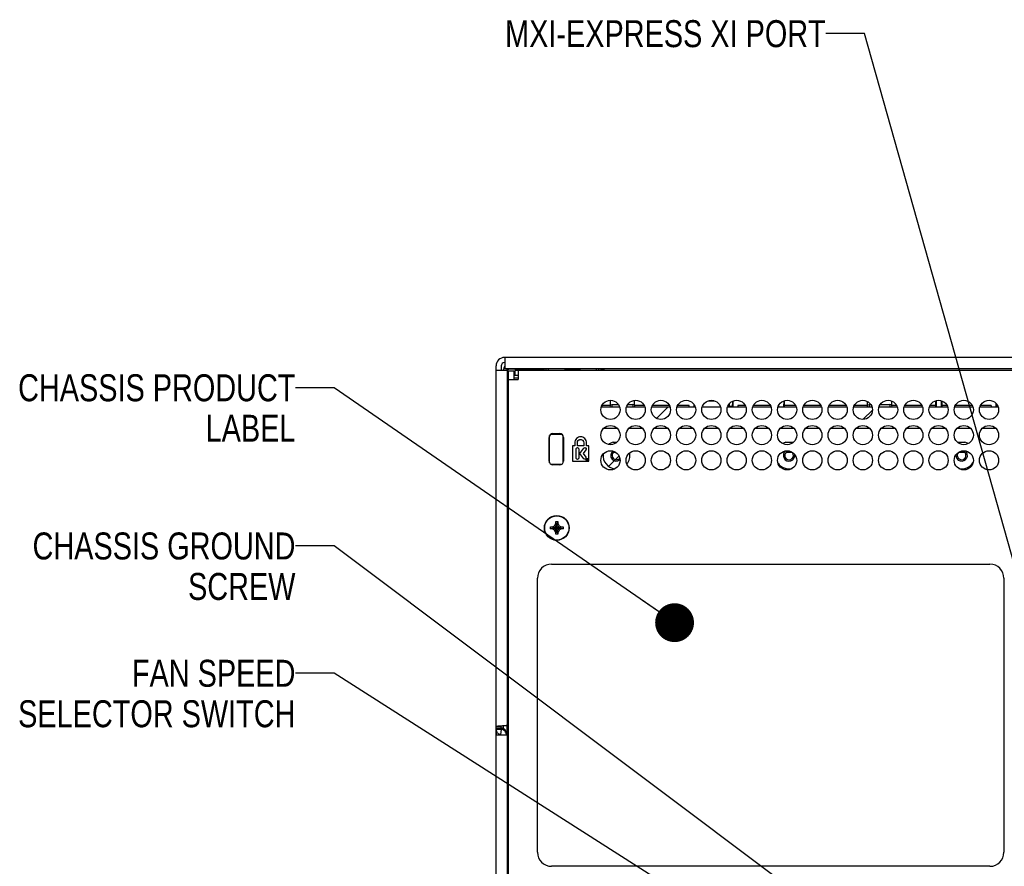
# Model space of a CAD drawing. Header units: inches. Extents: x 0 to 34, y 0 to 22.
# Tile 43 of 54: x 22.1 to 26.6, y 13.8 to 17.8. Entities that reach past the tile are written whole.
import ezdxf

# ---------------------------------------------------------------- set-up
doc = ezdxf.new("R2010")
doc.units = ezdxf.units.IN
doc.header["$LTSCALE"] = 1.87
doc.header["$MEASUREMENT"] = 0
doc.layers.get('0').update_dxf_attribs({"linetype": 'CONTINUOUS'})
for name, color, linetype in [('02___PRT_ALL_AXES', 7, 'CONTINUOUS'), ('0_COMPONENTS', 7, 'CONTINUOUS'), ('DATUMCURVES', 7, 'CONTINUOUS'), ('DETAIL', 7, 'CONTINUOUS')]:
    doc.layers.add(name, color=color, linetype=linetype)
doc.styles.get("Standard").update_dxf_attribs({"font": 'txt', "width": 0.8})
doc.dimstyles.get("Standard").update_dxf_attribs({"dimtxt": 0.125, "dimasz": 0.18, "dimexe": 0.18, "dimexo": 0.0625, "dimgap": 0.09, "dimtad": 0, "dimtih": 1, "dimtoh": 1, "dimdec": 3, "dimzin": 4, "dimdsep": 46, "dimtxsty": 'STANDARD', "dimblk": '_FILLED', "dimblk1": '_FILLED', "dimblk2": '_FILLED', "dimcen": 0.09, "dimadec": 0, "dimazin": 0, "dimtol": 1, "dimtp": 0.01, "dimtm": 0.01, "dimtfac": 1, "dimtdec": 3, "dimtofl": 0, "dimtmove": 0, "dimatfit": 3, "dimldrblk": '_FILLED', "dimfxl": 1, "dimtolj": 1, "dimtzin": 4, "dimarcsym": 0})

# ---------------------------------------------------------------- blocks, each defined once
blk = doc.blocks.new('_FILLED')
at = {"color": 0, "linetype": 'BYBLOCK'}
blk.add_solid([(0, 0), (-1, 0.174), (-1, -0.174)], dxfattribs=at)

msp = doc.modelspace()

# ---------------------------------------------------------------- linework, layer by layer
at = {"color": 3, "linetype": 'CONTINUOUS'}
for p, q in [((24.28624, 12.75482), (24.28624, 16.15932)), ((24.32624, 16.19932), (24.32624, 16.14632)), ((29.30624, 16.19932), (24.32624, 16.19932)), ((24.28624, 16.13932), (24.33924, 16.13932)), ((29.30624, 16.14632), (24.32624, 16.14632)), ((24.33924, 14.49382), (24.33924, 16.13932)), ((24.36824, 16.13532), (24.36824, 16.09632)), ((24.37324, 16.11632), (24.38824, 16.11632)), ((24.30674, 14.4906), (24.2963, 14.48981)), ((24.31023, 14.49084), (24.30674, 14.4906)), ((24.31274, 14.49101), (24.31023, 14.49084)), ((24.31544, 14.49119), (24.31274, 14.49101)), ((24.31874, 14.49142), (24.31544, 14.49119)), ((24.28624, 14.44982), (24.33924, 14.44982)), ((24.30918, 14.45121), (24.30806, 14.45165)), ((24.33924, 12.77532), (24.33924, 14.44982))]:
    msp.add_line(p, q, dxfattribs=at)
at = {"color": 7, "linetype": 'CONTINUOUS'}
for p, q in [((24.31024, 16.15932), (24.31024, 16.13932)), ((24.33624, 16.13932), (24.33624, 16.14104)), ((24.34424, 12.77682), (24.34424, 16.13532)), ((24.36824, 16.13532), (24.34424, 16.13532)), ((24.50341, 16.14471), (24.34757, 16.14471)), ((24.37324, 16.14032), (24.37324, 16.11632)), ((24.37324, 16.14032), (29.25924, 16.14032)), ((24.38824, 16.14032), (24.38824, 16.09632)), ((24.50724, 16.14632), (24.50724, 16.14032)), ((24.51773, 16.14032), (24.51773, 16.14632)), ((24.52974, 16.14032), (24.52974, 16.14704)), ((24.53086, 16.14032), (24.52987, 16.14632)), ((24.75112, 16.14632), (24.75012, 16.14032)), ((24.75124, 16.14032), (24.75124, 16.14704)), ((24.76169, 16.14632), (24.76169, 16.14032)), ((24.77374, 16.14032), (24.77374, 16.14632)), ((24.78624, 16.14471), (24.77705, 16.14471)), ((24.78624, 16.14488), (24.78624, 16.14032)), ((24.33926, 16.07405), (24.34424, 16.07405)), ((24.33995, 16.10475), (24.34424, 16.10475)), ((24.33995, 16.07475), (24.34424, 16.07475)), ((24.34424, 16.09632), (24.38824, 16.09632)), ((24.36824, 16.10475), (24.38824, 16.10475)), ((24.34424, 16.04354), (24.33924, 16.04354)), ((24.33924, 16.02199), (24.34424, 16.02199)), ((24.33926, 16.04655), (24.34424, 16.04655)), ((24.34424, 16.01854), (24.33924, 16.01854)), ((24.33924, 16.00842), (24.34424, 16.00865)), ((24.33924, 15.9841), (24.34424, 15.98418)), ((24.34083, 16.01172), (24.34083, 16.01672)), ((24.34424, 16.01172), (24.34083, 16.01172)), ((24.81499, 15.97563), (24.77623, 15.97563)), ((24.77628, 15.97449), (24.77643, 15.97082)), ((24.81499, 15.97563), (24.814, 15.97082)), ((24.81499, 15.97942), (24.82309, 15.98103)), ((24.81499, 15.97563), (24.81499, 15.97942)), ((24.81587, 15.97942), (24.81587, 15.99989)), ((24.82275, 15.99747), (24.82281, 15.99989)), ((24.82309, 15.98103), (24.82309, 15.97082)), ((24.82309, 15.98103), (24.85243, 15.98103)), ((24.89705, 15.98103), (24.9194, 15.98103)), ((24.9194, 15.98103), (24.9194, 15.97082)), ((24.92749, 15.97942), (24.9194, 15.98103)), ((24.92073, 15.99815), (24.92074, 15.99747)), ((24.92662, 15.99989), (24.92662, 15.97942)), ((24.92749, 15.97942), (24.92749, 15.97563)), ((24.92749, 15.97563), (24.92849, 15.97082)), ((24.97255, 15.97563), (24.92749, 15.97563)), ((25.08955, 15.97563), (25.01094, 15.97563)), ((25.18081, 15.97563), (25.12794, 15.97563)), ((25.18081, 15.97082), (25.18081, 15.97563)), ((25.20454, 15.97082), (25.20454, 15.97911)), ((25.20599, 15.97082), (25.20562, 15.97721)), ((25.27098, 15.99787), (25.29751, 15.99787)), ((25.27337, 15.99875), (25.29512, 15.99875)), ((25.3815, 15.97082), (25.38207, 15.98154)), ((25.38207, 15.99572), (25.38207, 15.98154)), ((25.38295, 15.99604), (25.38295, 15.97082)), ((25.40668, 15.97563), (25.40668, 15.97082)), ((25.44055, 15.97563), (25.40668, 15.97563)), ((25.55755, 15.97563), (25.47894, 15.97563)), ((25.59584, 15.97546), (25.59592, 15.97082)), ((25.61953, 15.99698), (25.61907, 15.97082)), ((25.62176, 15.99779), (25.62176, 15.97563)), ((25.62176, 15.97563), (25.62195, 15.97082)), ((25.67455, 15.97563), (25.62176, 15.97563)), ((25.79155, 15.97563), (25.71294, 15.97563)), ((25.90855, 15.97563), (25.82994, 15.97563)), ((26.00699, 15.97563), (25.94694, 15.97563)), ((26.00699, 15.97563), (26.006, 15.97082)), ((26.00699, 15.97942), (26.01509, 15.98103)), ((26.00699, 15.97563), (26.00699, 15.97942)), ((26.00787, 15.97942), (26.00787, 15.99483)), ((26.01509, 15.98103), (26.01509, 15.97082)), ((26.01509, 15.98103), (26.02243, 15.98103)), ((26.06705, 15.98103), (26.1114, 15.98103)), ((26.1114, 15.98103), (26.1114, 15.97082)), ((26.11949, 15.97942), (26.1114, 15.98103)), ((26.1127, 15.99926), (26.11274, 15.99747)), ((26.11862, 15.99711), (26.11862, 15.97942)), ((26.11949, 15.97942), (26.11949, 15.97563)), ((26.11949, 15.97563), (26.12049, 15.97082)), ((26.14255, 15.97563), (26.11949, 15.97563)), ((26.25955, 15.97563), (26.18094, 15.97563)), ((26.32323, 15.97563), (26.29794, 15.97563)), ((26.32323, 15.97563), (26.32304, 15.97082)), ((26.32323, 15.9976), (26.32323, 15.97563)), ((26.32543, 15.9984), (26.32592, 15.97082)), ((26.34955, 15.99822), (26.34907, 15.97082)), ((26.35176, 15.99742), (26.35176, 15.97563)), ((26.35176, 15.97563), (26.35195, 15.97082)), ((26.37655, 15.97563), (26.35176, 15.97563)), ((26.49355, 15.97563), (26.41494, 15.97563)), ((26.58081, 15.97563), (26.53194, 15.97563)), ((26.58081, 15.97563), (26.58081, 15.97082)), ((26.60454, 15.97082), (26.60454, 15.98533)), ((26.60542, 15.98453), (26.60542, 15.98154)), ((26.60599, 15.97082), (26.60542, 15.98154)), ((24.344, 15.96611), (24.33924, 15.96611)), ((25.20588, 15.97276), (25.20821, 15.97276)), ((25.36667, 15.97257), (25.3652, 15.97082)), ((25.3678, 15.97276), (25.38161, 15.97276)), ((25.3683, 15.97026), (25.3683, 15.97259)), ((26.60588, 15.97276), (26.61221, 15.97276)), ((24.33924, 15.85411), (24.344, 15.85411)), ((24.53444, 15.71002), (24.53444, 15.83711)), ((24.54107, 15.84374), (24.58942, 15.84374)), ((24.59605, 15.83711), (24.59605, 15.71002)), ((24.33924, 15.83413), (24.34424, 15.83404)), ((24.33924, 15.81181), (24.34424, 15.81158)), ((24.33924, 15.77741), (24.34133, 15.77745)), ((24.34374, 15.77986), (24.34133, 15.77745)), ((24.34133, 15.65257), (24.34133, 15.77745)), ((24.84092, 15.75857), (24.82946, 15.75857)), ((24.83274, 15.76118), (24.83274, 15.75857)), ((25.65902, 15.75857), (25.62946, 15.75857)), ((25.63924, 15.76425), (25.63924, 15.75857)), ((26.45902, 15.75857), (26.42957, 15.75857)), ((26.44574, 15.76494), (26.44574, 15.75857)), ((24.58942, 15.70339), (24.54107, 15.70339)), ((24.34424, 15.65257), (24.33924, 15.65257)), ((24.34424, 15.49706), (24.33924, 15.49706)), ((24.55748, 15.41933), (24.56324, 15.42932)), ((24.56324, 15.37982), (24.57224, 15.43832)), ((24.56324, 15.42932), (24.56324, 15.43832)), ((24.57224, 15.37982), (24.56324, 15.43832)), ((24.56324, 15.43832), (24.57224, 15.43832)), ((24.56324, 15.38882), (24.57224, 15.42932)), ((24.57224, 15.38882), (24.56324, 15.42932)), ((24.57224, 15.43832), (24.57224, 15.42932)), ((24.57224, 15.42932), (24.57801, 15.41933)), ((24.53849, 15.40457), (24.53849, 15.41357)), ((24.53849, 15.41357), (24.59699, 15.40457)), ((24.53849, 15.41357), (24.54749, 15.41357)), ((24.53849, 15.40457), (24.59699, 15.41357)), ((24.54749, 15.40457), (24.53849, 15.40457)), ((24.54749, 15.41357), (24.55748, 15.41933)), ((24.54749, 15.41357), (24.58799, 15.40457)), ((24.54749, 15.40457), (24.58799, 15.41357)), ((24.55748, 15.3988), (24.54749, 15.40457)), ((24.55748, 15.3988), (24.57801, 15.41933)), ((24.55748, 15.41933), (24.57801, 15.3988)), ((24.56324, 15.38882), (24.55748, 15.3988)), ((24.56324, 15.37982), (24.56324, 15.38882)), ((24.57801, 15.3988), (24.57224, 15.38882)), ((24.57224, 15.38882), (24.57224, 15.37982)), ((24.57801, 15.41933), (24.58799, 15.41357)), ((24.58799, 15.40457), (24.57801, 15.3988)), ((24.58799, 15.41357), (24.59699, 15.41357)), ((24.59699, 15.40457), (24.58799, 15.40457)), ((24.59699, 15.41357), (24.59699, 15.40457)), ((24.57224, 15.37982), (24.56324, 15.37982)), ((24.34424, 15.31657), (24.33924, 15.31657)), ((24.34424, 15.16106), (24.33924, 15.16106)), ((24.34424, 14.99157), (24.33924, 14.99157)), ((24.34424, 14.83606), (24.33924, 14.83606)), ((24.34133, 14.73127), (24.34133, 14.83606)), ((24.34133, 14.73127), (24.33924, 14.73131)), ((24.34374, 14.72886), (24.34133, 14.73127)), ((24.33924, 14.52342), (24.34424, 14.52365)), ((24.28624, 14.4882), (24.31024, 14.4882)), ((24.28624, 14.48159), (24.31024, 14.48159)), ((24.28624, 14.4768), (24.31024, 14.4768)), ((24.30806, 14.45165), (24.31112, 14.47512)), ((24.31024, 14.4768), (24.31024, 14.49101)), ((24.31026, 14.47649), (24.31024, 14.4768)), ((24.31985, 14.4915), (24.31985, 14.47875)), ((24.33664, 14.49302), (24.33664, 14.44913)), ((24.344, 14.48111), (24.33677, 14.48111)), ((24.33915, 14.49909), (24.34424, 14.49918)), ((24.34022, 14.49382), (24.34022, 14.48164)), ((24.33924, 14.36911), (24.344, 14.36911)), ((24.33924, 14.34913), (24.34429, 14.34904)), ((24.34022, 14.36858), (24.34022, 14.34911)), ((24.33924, 14.32681), (24.34424, 14.32658)), ((24.34424, 14.32532), (24.33924, 14.32532)), ((24.34424, 14.31532), (24.33924, 14.31532)), ((24.34424, 14.25932), (24.33924, 14.25932)), ((24.34424, 14.21682), (24.33924, 14.21682)), ((24.34424, 14.09182), (24.33924, 14.09182)), ((24.34424, 14.07807), (24.33924, 14.07807)), ((24.34424, 13.92256), (24.33924, 13.92256))]:
    msp.add_line(p, q, dxfattribs=at)
for radius in [0.0575, 0.05625]:
    msp.add_circle((24.56774, 15.40907), radius, dxfattribs=at)
at = {"color": 3, "linetype": 'CONTINUOUS'}
for centre, radius, start, end in [((24.32624, 16.15932), 0.04, 90, 180), ((24.31186, 14.47678), 0.02562, 179.97146, 200.4097), ((24.31142, 14.47647), 0.02507, 224.3213, 241.87134), ((24.31127, 14.47622), 0.02478, 241.89876, 262.5617)]:
    msp.add_arc(centre, radius, start, end, dxfattribs=at)
at = {"color": 7, "linetype": 'CONTINUOUS'}
for centre, radius, start, end in [((24.32624, 16.15932), 0.016, 94.99776, 180), ((24.99495, 15.99322), 0.17226, 177.73308, 178.58504), ((24.72291, 15.99247), 0.1979, 1.44641, 1.65893), ((25.92427, 15.99272), 0.18853, 1.44268, 2.0294)]:
    msp.add_arc(centre, radius, start, end, dxfattribs=at)
for centre, major_axis, ratio, start_param, end_param in [((24.35173, 16.13756), (0.02299, -0.02299), 0.9996955, -3.0032939, -2.7489875), ((24.35225, 16.13704), (-0.02299, 0.02299), 0.9996955, 6.4509967, 6.9978155), ((24.34375, 16.14104), (-0.0053, 0.0053), 0.9996955, -0.0291, 0.7852459), ((24.51021, 16.05104), (0, 0.40076), 0.0174551, 1.334886, 1.3461236), ((24.77025, 16.05104), (0, 0.40076), 0.0174551, -1.3461236, -1.334886), ((24.35004, 15.80929), (0.01, 0), 0.0174551, -3.1241394, -2.2066388), ((24.35004, 15.78116), (0.01, 0), 0.0174551, 2.1993667, 3.1241394), ((24.35004, 14.72757), (0.01, 0), 0.0174551, -3.1241394, -2.1993667), ((24.35004, 14.52594), (0.01, 0), 0.0174551, 8.4898241, 9.4073247)]:
    msp.add_ellipse(centre, major_axis=major_axis, ratio=ratio, start_param=start_param, end_param=end_param, dxfattribs=at)
for points, knots in [([(24.34757, 16.14471), (24.34675, 16.14471), (24.34508, 16.14442), (24.34286, 16.14321), (24.34118, 16.14135), (24.34053, 16.13981), (24.34033, 16.13902)], [0, 0, 0, 0, 0.2518804, 0.5033025, 0.752127, 1, 1, 1, 1]), ([(25.36739, 15.98485), (25.36739, 15.98404), (25.36736, 15.98249), (25.36731, 15.98025), (25.36724, 15.97821), (25.36715, 15.97642), (25.36705, 15.97495), (25.36696, 15.97392), (25.36687, 15.97329), (25.36681, 15.97296), (25.36675, 15.97273), (25.3667, 15.97261), (25.36667, 15.97257)], [0, 0, 0, 0, 0.1949392, 0.3785014, 0.5456555, 0.691854, 0.8131325, 0.9062305, 0.941459, 0.9688326, 0.9882888, 1, 1, 1, 1]), ([(24.31099, 14.48961), (24.31088, 14.48949), (24.31052, 14.4891), (24.31024, 14.48858), (24.31024, 14.4882)], [0, 0, 0, 0, 0.293572, 1, 1, 1, 1]), ([(24.31112, 14.47512), (24.31101, 14.47514), (24.3105, 14.47542), (24.31031, 14.47604), (24.31026, 14.47649)], [0, 0, 0, 0, 0.1980332, 1, 1, 1, 1]), ([(24.33424, 14.44913), (24.33424, 14.45229), (24.33306, 14.45862), (24.32806, 14.46684), (24.32045, 14.47277), (24.31427, 14.47472), (24.31112, 14.47512)], [0, 0, 0, 0, 0.2502081, 0.4984605, 0.7476781, 1, 1, 1, 1])]:
    msp.add_open_spline(points, degree=3, knots=knots, dxfattribs=at)
at = {"color": 3, "linetype": 'CONTINUOUS'}
for points, knots in [([(24.2963, 14.48981), (24.29489, 14.48969), (24.2929, 14.48951), (24.29044, 14.48923), (24.28899, 14.48903), (24.28785, 14.48884), (24.287, 14.48864), (24.28651, 14.48848), (24.28624, 14.48829), (24.28624, 14.4882)], [0, 0, 0, 0, 0.4130732, 0.5830607, 0.7256287, 0.8387946, 0.9217497, 0.9744672, 1, 1, 1, 1]), ([(24.29348, 14.45895), (24.29164, 14.46084), (24.28956, 14.46379), (24.28816, 14.46702), (24.28785, 14.46785)], [0, 0, 0, 0, 0.7492132, 1, 1, 1, 1]), ([(24.33924, 14.49382), (24.33924, 14.49376), (24.33912, 14.49362), (24.33862, 14.49341), (24.33754, 14.49315), (24.33575, 14.49288), (24.3333, 14.49259), (24.33029, 14.4923), (24.32678, 14.492), (24.32287, 14.49171), (24.32015, 14.49152), (24.31874, 14.49142)], [0, 0, 0, 0, 0.0084966, 0.0238059, 0.0789938, 0.1673323, 0.2869663, 0.4343185, 0.6055404, 0.7958916, 1, 1, 1, 1])]:
    msp.add_open_spline(points, degree=3, knots=knots, dxfattribs=at)
at = {"layer": '02___PRT_ALL_AXES', "color": 7, "linetype": 'CONTINUOUS'}
for p, q in [((24.54947, 15.84621), (24.58102, 15.84621)), ((24.53197, 15.71842), (24.53197, 15.82871)), ((24.59852, 15.82871), (24.59852, 15.71842)), ((24.58102, 15.70092), (24.54947, 15.70092)), ((24.54314, 15.24092), (26.57514, 15.24092)), ((24.47814, 13.90592), (24.47814, 15.17592)), ((26.64014, 15.17592), (26.64014, 13.90592)), ((26.57514, 13.84092), (24.54314, 13.84092))]:
    msp.add_line(p, q, dxfattribs=at)
at = {"layer": '02___PRT_ALL_AXES', "color": 3, "linetype": 'CONTINUOUS'}
msp.add_line((24.28624, 14.4768), (24.28624, 14.44982), dxfattribs=at)
at = {"layer": '02___PRT_ALL_AXES', "color": 7, "linetype": 'CONTINUOUS'}
for centre in [(24.81624, 15.95607), (24.93324, 15.95607), (25.05024, 15.95607), (25.16724, 15.95607), (25.28424, 15.95607), (25.40124, 15.95607), (25.51824, 15.95607), (25.63524, 15.95607), (25.75224, 15.95607), (25.86924, 15.95607), (25.98624, 15.95607), (26.10324, 15.95607), (26.22024, 15.95607), (26.33724, 15.95607), (26.45424, 15.95607), (26.57124, 15.95607), (24.81624, 15.83907), (24.93324, 15.83907), (25.05024, 15.83907), (25.16724, 15.83907), (25.28424, 15.83907), (25.40124, 15.83907), (25.51824, 15.83907), (25.63524, 15.83907), (25.75224, 15.83907), (25.86924, 15.83907), (25.98624, 15.83907), (26.10324, 15.83907), (26.22024, 15.83907), (26.33724, 15.83907), (26.45424, 15.83907), (26.57124, 15.83907), (24.81624, 15.72207), (24.93324, 15.72207), (25.05024, 15.72207), (25.16724, 15.72207), (25.28424, 15.72207), (25.40124, 15.72207), (25.51824, 15.72207), (25.63524, 15.72207), (25.75224, 15.72207), (25.86924, 15.72207), (25.98624, 15.72207), (26.10324, 15.72207), (26.22024, 15.72207), (26.33724, 15.72207), (26.45424, 15.72207), (26.57124, 15.72207)]:
    msp.add_circle(centre, 0.0445, dxfattribs=at)
for centre, radius, start, end in [((24.54947, 15.82871), 0.0175, 90, 180), ((24.58102, 15.82871), 0.0175, 0, 90), ((24.54947, 15.71842), 0.0175, 180, 270), ((24.58102, 15.71842), 0.0175, 270, 360), ((24.54314, 15.17592), 0.065, 90, 180), ((26.57514, 15.17592), 0.065, 0, 90), ((24.30818, 14.45549), 0.02606, 0.06549, 20.85973), ((24.54314, 13.90592), 0.065, 180, 270), ((26.57514, 13.90592), 0.065, 270, 360)]:
    msp.add_arc(centre, radius, start, end, dxfattribs=at)
at = {"layer": '02___PRT_ALL_AXES', "color": 3, "linetype": 'CONTINUOUS'}
for centre, start, end in [((24.84424, 15.74507), 120.40509, 317.77216), ((25.64424, 15.74507), 86.81016, 55.15983), ((26.44424, 15.74507), 138.25098, 89.08711)]:
    msp.add_arc(centre, 0.02018, start, end, dxfattribs=at)
at = {"layer": '02___PRT_ALL_AXES', "color": 7, "linetype": 'CONTINUOUS'}
msp.add_ellipse((24.64049, 16.14246), major_axis=(0.0375, 0), ratio=0.0524078, start_param=0, end_param=3.1415927, dxfattribs=at)
msp.add_open_spline([(24.32019, 14.47864), (24.31738, 14.48012), (24.31426, 14.4811), (24.31112, 14.4815)], degree=3, dxfattribs=at)
msp.add_open_spline([(24.33254, 14.46477), (24.33142, 14.46771), (24.32807, 14.47322), (24.32298, 14.47718), (24.32019, 14.47864)], degree=3, knots=[0, 0, 0, 0, 0.4989542, 1, 1, 1, 1], dxfattribs=at)
at = {"layer": '0_COMPONENTS', "color": 4, "linetype": 'CONTINUOUS'}
for p, q in [((24.77435, 15.97082), (24.85814, 15.97082)), ((24.89135, 15.97082), (24.97514, 15.97082)), ((25.00835, 15.97082), (25.09214, 15.97082)), ((25.12535, 15.97082), (25.20914, 15.97082)), ((25.24235, 15.97082), (25.32614, 15.97082)), ((25.35935, 15.97082), (25.44314, 15.97082)), ((25.47635, 15.97082), (25.56014, 15.97082)), ((25.59335, 15.97082), (25.67714, 15.97082)), ((25.71035, 15.97082), (25.79414, 15.97082)), ((25.82735, 15.97082), (25.91114, 15.97082)), ((25.94435, 15.97082), (26.02814, 15.97082)), ((26.06135, 15.97082), (26.14514, 15.97082)), ((26.17835, 15.97082), (26.26214, 15.97082)), ((26.29535, 15.97082), (26.37914, 15.97082)), ((26.41235, 15.97082), (26.49614, 15.97082)), ((26.52935, 15.97082), (26.61314, 15.97082)), ((24.7859, 15.87082), (24.84658, 15.87082)), ((24.9029, 15.87082), (24.96358, 15.87082)), ((25.0199, 15.87082), (25.08058, 15.87082)), ((25.1369, 15.87082), (25.19758, 15.87082)), ((25.2539, 15.87082), (25.31458, 15.87082)), ((25.3709, 15.87082), (25.43158, 15.87082)), ((25.4879, 15.87082), (25.54858, 15.87082)), ((25.6049, 15.87082), (25.66558, 15.87082)), ((25.7219, 15.87082), (25.78258, 15.87082)), ((25.8389, 15.87082), (25.89958, 15.87082)), ((25.9559, 15.87082), (26.01658, 15.87082)), ((26.0729, 15.87082), (26.13358, 15.87082)), ((26.1899, 15.87082), (26.25058, 15.87082)), ((26.3069, 15.87082), (26.36758, 15.87082)), ((26.4239, 15.87082), (26.48458, 15.87082)), ((26.5409, 15.87082), (26.60158, 15.87082)), ((24.82956, 15.80582), (24.8448, 15.80582)), ((25.62956, 15.80582), (25.65893, 15.80582)), ((26.42956, 15.80582), (26.45893, 15.80582))]:
    msp.add_line(p, q, dxfattribs=at)
at = {"layer": '0_COMPONENTS', "color": 2, "linetype": 'CONTINUOUS'}
for p, q in [((25.0304, 15.91665), (25.08456, 15.97082)), ((25.98765, 15.91224), (26.03059, 15.95518)), ((24.80794, 15.69419), (24.85549, 15.74174))]:
    msp.add_line(p, q, dxfattribs=at)
at = {"layer": '0_COMPONENTS', "color": 4, "linetype": 'CONTINUOUS'}
for centre, start, end in [((24.84424, 15.74507), 103.59049, 126.01225), ((25.64424, 15.74507), 103.59049, 118.46721), ((25.64424, 15.74507), 72.93119, 76.40951), ((26.44424, 15.74507), 103.59049, 106.37121), ((26.44424, 15.74507), 61.11393, 76.40951), ((24.84424, 15.74507), 175.12137, 263.35568), ((24.84424, 15.74507), 320.3698, 10.25187), ((25.64424, 15.74507), 214.90359, 282.96536), ((26.44424, 15.74507), 258.31108, 327.34971)]:
    msp.add_arc(centre, 0.0625, start, end, dxfattribs=at)
at = {"layer": '0_COMPONENTS', "color": 7, "linetype": 'CONTINUOUS'}
for centre, start, end in [((24.84424, 15.74507), 131.05005, 307.98978), ((25.64424, 15.74507), 127.16002, 10.18912), ((26.44424, 15.74507), 175.34042, 52.83998)]:
    msp.add_arc(centre, 0.0265, start, end, dxfattribs=at)
at = {"layer": 'DATUMCURVES', "color": 40, "linetype": 'CONTINUOUS'}
for p, q in [((24.651, 15.80314), (24.651, 15.79005)), ((24.66291, 15.79005), (24.66291, 15.80314)), ((24.69336, 15.80314), (24.69336, 15.79005)), ((24.70526, 15.79005), (24.70526, 15.80314)), ((24.64022, 15.79005), (24.64022, 15.7176)), ((24.651, 15.79005), (24.64022, 15.79005)), ((24.65734, 15.73282), (24.65734, 15.77464)), ((24.69336, 15.79005), (24.66291, 15.79005)), ((24.66928, 15.77464), (24.66928, 15.73282)), ((24.67447, 15.75382), (24.69358, 15.77875)), ((24.69373, 15.72901), (24.67447, 15.75382)), ((24.70282, 15.77081), (24.6892, 15.75419)), ((24.6892, 15.75419), (24.70298, 15.73695)), ((24.71603, 15.79005), (24.70526, 15.79005)), ((24.71603, 15.7176), (24.71603, 15.79005)), ((24.64022, 15.7176), (24.71603, 15.7176)), ((24.70741, 15.72206), (24.70741, 15.72812)), ((24.70741, 15.72812), (24.70909, 15.72812)), ((24.70836, 15.72206), (24.70741, 15.72206)), ((24.70836, 15.72728), (24.70836, 15.72542)), ((24.70898, 15.72728), (24.70836, 15.72728)), ((24.70836, 15.72542), (24.70875, 15.72542)), ((24.70836, 15.72473), (24.70836, 15.72206)), ((24.70843, 15.72473), (24.70836, 15.72473)), ((24.70998, 15.72206), (24.70843, 15.72473)), ((24.70947, 15.72484), (24.71002, 15.72397)), ((24.71117, 15.72206), (24.70998, 15.72206)), ((24.71002, 15.72397), (24.71117, 15.72206))]:
    msp.add_line(p, q, dxfattribs=at)
for points, knots in [([(24.70526, 15.80314), (24.70526, 15.81036), (24.70088, 15.82163), (24.68892, 15.83007), (24.67813, 15.8324), (24.66734, 15.83006), (24.65538, 15.82163), (24.651, 15.81036), (24.651, 15.80314)], [0, 0, 0, 0, 0.2516584, 0.3745728, 0.5000392, 0.6254433, 0.7483398, 1, 1, 1, 1]), ([(24.66291, 15.80314), (24.66291, 15.80719), (24.66537, 15.81351), (24.67207, 15.81825), (24.67813, 15.81957), (24.68418, 15.81825), (24.69089, 15.81352), (24.69336, 15.80719), (24.69336, 15.80314)], [0, 0, 0, 0, 0.2516706, 0.3745464, 0.4998942, 0.6253453, 0.7482963, 1, 1, 1, 1]), ([(24.65734, 15.77464), (24.65734, 15.77624), (24.65854, 15.77951), (24.66329, 15.78165), (24.66807, 15.77953), (24.66928, 15.77624), (24.66928, 15.77464)], [0, 0, 0, 0, 0.25454, 0.4983255, 0.7452582, 1, 1, 1, 1]), ([(24.69358, 15.77875), (24.69453, 15.77997), (24.69752, 15.78175), (24.70247, 15.78013), (24.7048, 15.77548), (24.7038, 15.77207), (24.70282, 15.77081)], [0, 0, 0, 0, 0.2468961, 0.4899433, 0.7445136, 1, 1, 1, 1]), ([(24.66928, 15.73282), (24.66928, 15.73123), (24.66806, 15.72796), (24.66329, 15.72586), (24.65855, 15.72798), (24.65734, 15.73123), (24.65734, 15.73282)], [0, 0, 0, 0, 0.2539336, 0.5016822, 0.7462704, 1, 1, 1, 1]), ([(24.70881, 15.71954), (24.70754, 15.71958), (24.70503, 15.72079), (24.70346, 15.72501), (24.70509, 15.72937), (24.70772, 15.73054), (24.70903, 15.73055)], [0, 0, 0, 0, 0.2409469, 0.4960672, 0.7480336, 1, 1, 1, 1]), ([(24.70903, 15.7294), (24.70802, 15.7294), (24.70598, 15.72847), (24.70471, 15.72509), (24.70599, 15.72178), (24.70801, 15.7207), (24.70903, 15.72069)], [0, 0, 0, 0, 0.2501468, 0.5002936, 0.7501468, 1, 1, 1, 1]), ([(24.70903, 15.73055), (24.71037, 15.73056), (24.71303, 15.72939), (24.71464, 15.72514), (24.71298, 15.72075), (24.71025, 15.71952), (24.70888, 15.71954), (24.70881, 15.71954)], [0, 0, 0, 0, 0.2519883, 0.5039767, 0.745026, 0.9860754, 1, 1, 1, 1]), ([(24.70903, 15.72069), (24.71005, 15.72068), (24.71211, 15.72174), (24.71337, 15.72497), (24.71211, 15.72842), (24.71006, 15.7294), (24.70903, 15.7294)], [0, 0, 0, 0, 0.248535, 0.49707, 0.748535, 1, 1, 1, 1]), ([(24.70909, 15.72812), (24.70989, 15.72812), (24.7118, 15.72674), (24.71023, 15.72493), (24.70947, 15.72484)], [0, 0, 0, 0, 0.5107118, 1, 1, 1, 1])]:
    msp.add_open_spline(points, degree=3, knots=knots, dxfattribs=at)
for points in [[(24.70213, 15.72807), (24.69999, 15.72624), (24.69547, 15.72679), (24.69373, 15.72901)], [(24.70298, 15.73695), (24.7048, 15.7346), (24.70439, 15.73001), (24.70213, 15.72807)], [(24.70875, 15.72542), (24.70928, 15.72542), (24.70992, 15.72594), (24.70992, 15.72646)], [(24.70992, 15.72646), (24.70992, 15.72688), (24.7094, 15.72728), (24.70898, 15.72728)]]:
    msp.add_open_spline(points, degree=3, dxfattribs=at)

# ---------------------------------------------------------------- texts
at = {"layer": 'DETAIL', "color": 2, "linetype": 'CONTINUOUS', "char_height": 0.125, "attachment_point": 3, "line_spacing_factor": 0.9}
for s, insert, width in [('MXI-EXPRESS XI PORT', (25.81422, 17.76182), 1.9), ('CHASSIS PRODUCT\\PLABEL', (23.35624, 16.12087), 1.5), ('CHASSIS GROUND\\PSCREW', (23.35624, 15.38782), 1.4), ('FAN SPEED\\PSELECTOR SWITCH', (23.35624, 14.79788), 1.5)]:
    msp.add_mtext(s, dxfattribs=dict(at, insert=insert, width=width))

# ---------------------------------------------------------------- leaders
at = {"layer": 'DETAIL', "color": 2, "linetype": 'CONTINUOUS'}
for points, override in [([(26.77737, 14.92076), (25.99422, 17.69932), (25.81422, 17.69932)], {"dimtad": 0}), ([(25.11354, 14.96992), (23.53624, 16.05837), (23.35624, 16.05837)], {"dimtad": 0, "dimldrblk": 'DOT'}), ([(26.30572, 13.24823), (23.53624, 15.32532), (23.35624, 15.32532)], {"dimtad": 0}), ([(25.87876, 13.24207), (23.53624, 14.73538), (23.35624, 14.73538)], {"dimtad": 0})]:
    msp.add_leader(points, dimstyle='STANDARD', override=override, dxfattribs=at)

doc.saveas('drawing.dxf')
